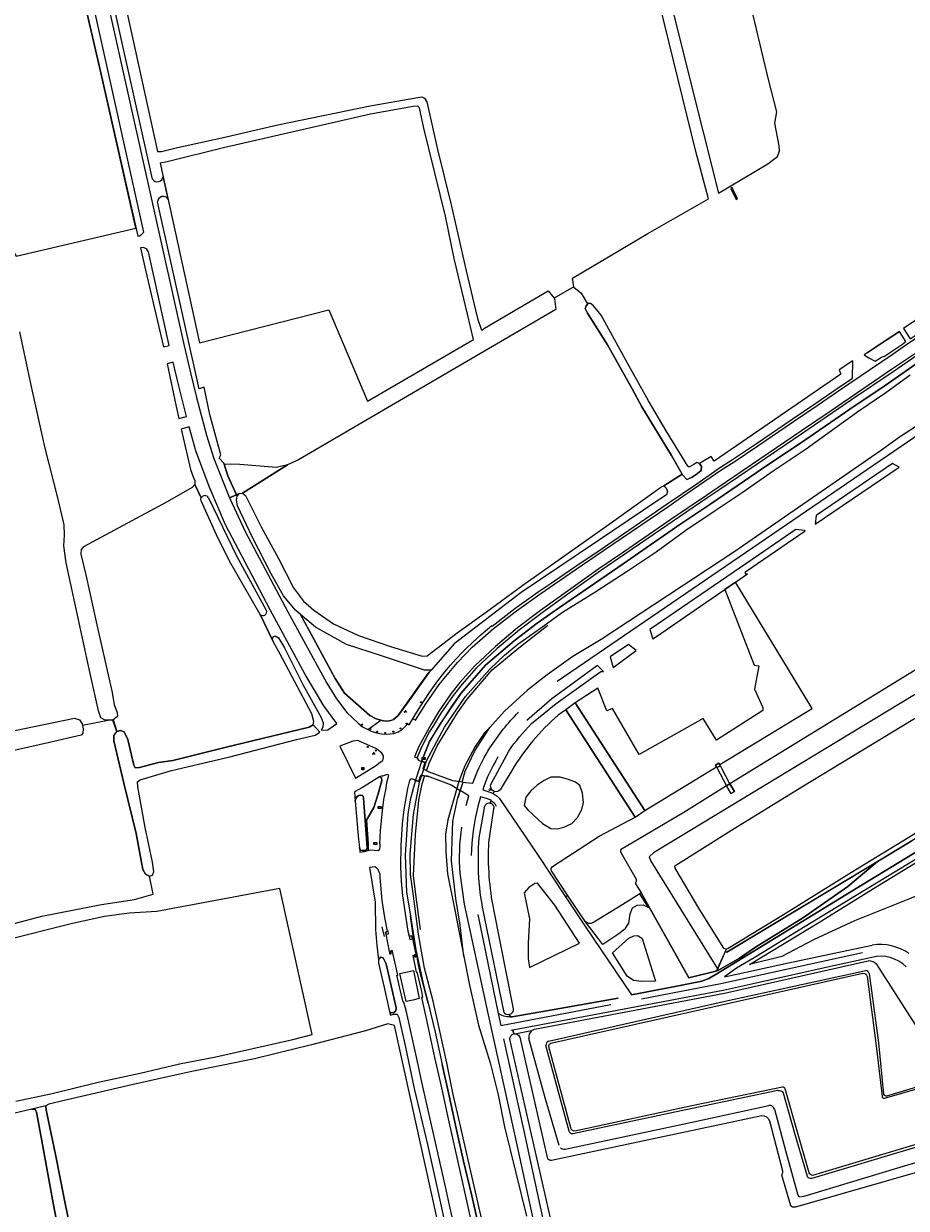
# Model space of a CAD drawing. Header units: metres. Extents: x 209813 to 223847, y 571801 to 587119.
# Tile 224 of 256: x 219837 to 220144, y 573452 to 573865. Entities that reach past the tile are written whole.
import ezdxf
from ezdxf.enums import TextEntityAlignment as Align

# ---------------------------------------------------------------- set-up
doc = ezdxf.new("R2010")
doc.units = ezdxf.units.M
for name, color, linetype, lineweight in [('B-RO-GK-BESCHOEIING_DAMWAND-G', 8, 'GK-BESCHOEIING', 0), ('B-RO-GR-BEPLANTING_CULTUUR_BOSPLANTSOEN-GV', 8, 'Continuous', 0), ('B-RO-GR-BOUWLAND-GV', 8, 'Continuous', 0), ('B-RO-GR-GRAS-GV', 8, 'Continuous', 0), ('B-RO-GW-TALUD_KRUIN-G', 8, 'Continuous', 0), ('B-RO-IE-MEUBILAIR_WEGMEUBILAIR-S', 8, 'Continuous', 0), ('B-RO-IE-TERREINAFSCHEIDING_KUNSTMATIG_HEKWERK_RASTER-G', 8, 'IE-TERREINAFSCHEIDING-KUNSTMATIG', 0), ('B-RO-KL-DATA_CAI-S', 8, 'Continuous', 0), ('B-RO-KW-KUNSTWERK_DEK-GV', 8, 'Continuous', 0), ('B-RO-KW-KUNSTWERK_STUW-GV', 8, 'Continuous', 0), ('B-RO-OG-TERREIN_CULTUURSCHEIDING-GV', 8, 'Continuous', 0), ('B-RO-OG-WATER_GREPPEL-GV', 8, 'Continuous', 0), ('B-RO-OG-WEG-GV', 8, 'Continuous', 0), ('B-RO-VH-VERHARDING_HALFVERHARDING-GV', 8, 'Continuous', 0), ('B-RO-VH-VERHARDING_OPEN-GV', 8, 'Continuous', 0), ('B-RO-VH-VERHARDING_TEGEL-GV', 8, 'Continuous', 0), ('B-RO-VW-BEWEGWIJZERING_DRAAGCONSTRUCTIE-S', 8, 'Continuous', 0), ('B-RO-VW-HALTEPAAL-S', 8, 'Continuous', 0), ('B-RO-VW-MARKERING-G', 8, 'Continuous', 0), ('B-RO-VW-VERKEERSTEKEN_BORD-S', 8, 'Continuous', 0)]:
    doc.layers.add(name, color=color, linetype=linetype, lineweight=lineweight)
doc.styles.add('NLCS-ISO', font='txt')
doc.styles.add('NLCS-ISO-ANNOTATIVE-T18', font='txt', dxfattribs={"height": 1.8})
doc.linetypes.add('GK-BESCHOEIING', pattern='A,30,-5,[1,NLCS.shx,S=1,R=0,X=0,Y=0],-5', length=40)
doc.linetypes.add('IE-TERREINAFSCHEIDING-KUNSTMATIG', pattern='A,4,[82,NLCS.shx,S=0.75,R=90,X=0,Y=0],4,-2', length=10)

# ---------------------------------------------------------------- blocks, each defined once
blk = doc.blocks.new('SIE-WEG_VERKEERSBORD_WEGWIJZER-SO')
at = {"linetype": 'ByBlock', "lineweight": 18}
h = blk.add_hatch(color=0, dxfattribs=at)
h.dxf.hatch_style = 1
h.paths.add_polyline_path([(0.5, 1), (0, 2), (-0.5, 1)])
h = blk.add_hatch(color=0, dxfattribs=at)
h.dxf.hatch_style = 1
h.paths.add_polyline_path([(-1.4, -0.2), (-2, -1.2), (-0.9, -1.1)])
h = blk.add_hatch(color=0, dxfattribs=at)
h.dxf.hatch_style = 1
h.paths.add_polyline_path([(1.4, -0.2), (2, -1.2), (0.9, -1.1)])
at = {"color": 0, "linetype": 'ByBlock', "lineweight": 18}
for points in [[(-1.1, -0.7), (0, 0)], [(0, 1), (0, 0)], [(1.1, -0.7), (0, 0)]]:
    blk.add_lwpolyline(points, dxfattribs=at)
for points in [[(0.5, 1), (0, 2), (-0.5, 1)], [(-1.4, -0.2), (-2, -1.2), (-0.9, -1.1)], [(1.4, -0.2), (2, -1.2), (0.9, -1.1)]]:
    blk.add_lwpolyline(points, close=True, dxfattribs=at)
blk = doc.blocks.new('SIE-WEG_VERKEERSBORD_STRAATNAAM-SO')
at = {"color": 0, "linetype": 'ByBlock', "lineweight": 18}
blk.add_lwpolyline([(-3.2, -1.2), (3.2, -1.2), (3.2, 1.2), (-3.2, 1.2)], close=True, dxfattribs=at)
at = {"color": 0, "linetype": 'ByBlock', "lineweight": 18, "style": 'NLCS-ISO'}
blk.add_text('straat', height=1.5, dxfattribs=at).set_placement((0, 0.2), align=Align.MIDDLE_CENTER)
blk = doc.blocks.new('SKL-DATA_SIGNAAL_CAIKAST-SO')
at = {"color": 0, "linetype": 'ByBlock', "lineweight": 18}
for points in [[(-2, 2), (2, 2), (2, 1.68), (-2, 1.68)], [(-2, 1.52), (2, 1.52), (2, -2), (-2, -2)]]:
    blk.add_lwpolyline(points, close=True, dxfattribs=at)
at = {"color": 0, "linetype": 'ByBlock', "lineweight": 18, "style": 'NLCS-ISO'}
blk.add_text('cai', height=1.5, dxfattribs=at).set_placement((0, 0), align=Align.MIDDLE_CENTER)
blk = doc.blocks.new('SAL-VERWIJZING_SYMBOOL-SO')
at = {"color": 0, "linetype": 'ByBlock', "lineweight": -2}
blk.add_circle((0, 0), 0.9, dxfattribs=at)
at = {"color": 0, "linetype": 'ByBlock', "lineweight": -2, "style": 'NLCS-ISO-ANNOTATIVE-T18'}
blk.add_attdef('SYMBOOL', (2.5, -2.5), '', height=1.8, dxfattribs=at)
blk = doc.blocks.new('SVW-HALTEPAAL-SO')
for p, q in [((-1.3, 1.1), (1.3, 1.1)), ((-1.3, -1.1), (1.3, -1.1))]:
    blk.add_line(p, q)
blk.add_lwpolyline([(-1.1, -1.8), (1.1, -1.8, 0.414214), (1.3, -1.6), (1.3, 1.6, 0.414214), (1.1, 1.8), (-1.1, 1.8, 0.414214), (-1.3, 1.6), (-1.3, -1.6, 0.414214)], format="xyb", close=True)
at = {"lineweight": 18, "style": 'NLCS-ISO'}
blk.add_text('h', height=1.8, dxfattribs=at).set_placement((0, 0), align=Align.MIDDLE_CENTER)

msp = doc.modelspace()

# ---------------------------------------------------------------- linework, layer by layer
at = {"layer": 'B-RO-GK-BESCHOEIING_DAMWAND-G', "flags": 128}
for points in [[(219977.318, 573604.793), (219978.199, 573607.477), (219980.988, 573613.45), (219988.157, 573624.961), (219991.427, 573629.704), (220000.158, 573639.936), (220009.426, 573647.674), (220019.565, 573655.516)], [(219975.215, 573549.51), (219973.534, 573562.589), (219972.818, 573568.3), (219973.446, 573582.613), (219974.684, 573594.512), (219975.829, 573600.256), (219976.769, 573603.12)]]:
    msp.add_lwpolyline(points, dxfattribs=at)
at = {"layer": 'B-RO-GR-BEPLANTING_CULTUUR_BOSPLANTSOEN-GV', "flags": 128}
for points in [[(219933.379, 573659.294), (219945.516, 573637.006), (219948.776, 573631.828), (219957.55, 573624.036), (219959.817, 573622.878), (219961.002, 573622.505), (219962.331, 573622.243), (219963.347, 573622.125), (219964.428, 573622.246), (219965.225, 573622.437), (219965.806, 573622.709), (219966.476, 573623.201), (219967.424, 573624.094), (219975.37, 573635.223), (219978.232, 573639.212), (219978.898, 573639.858), (219976.622, 573639.803), (219961.585, 573644.831), (219949.394, 573648.825), (219938.706, 573654.798)], [(220053.29, 573590.912), (220029.102, 573628.521), (220025.787, 573626.07), (220049.995, 573588.612)], [(219957.016, 573577.037), (219957.044, 573579.525), (219956.359, 573587.624), (219958.925, 573591.964), (219960.516, 573596.722), (219961.778, 573601.399), (219961.653, 573602.298), (219960.885, 573602.677), (219955.001, 573599.008), (219952.244, 573597.497), (219952.434, 573594.255), (219952.63, 573595.04), (219953.19, 573595.796), (219953.751, 573596.161), (219954.423, 573596.357), (219955.039, 573596.161), (219955.235, 573595.908), (219955.404, 573595.292), (219956.692, 573578.09), (219956.524, 573577.53), (219956.272, 573577.306), (219955.852, 573577.053), (219955.095, 573576.997), (219954.479, 573577.165), (219954.115, 573577.53), (219953.919, 573578.034), (219954.082, 573576.512), (219955.738, 573576.676)]]:
    msp.add_lwpolyline(points, close=True, dxfattribs=at)
at = {"layer": 'B-RO-GR-BOUWLAND-GV', "flags": 128}
for points in [[(219856.163, 573945.956), (219883.678, 573820.552), (219885.066, 573820.571), (219890.553, 573821.886), (219905.977, 573825.228), (219925.516, 573829.814), (219957.653, 573836.382), (219973.597, 573839.239), (219975.705, 573839.56), (219976.643, 573839.11), (219977.398, 573837.773), (219981.093, 573821.228), (219985.93, 573801.974), (219991.159, 573778.956), (219995.055, 573762.361), (219996.317, 573758.615), (219996.662, 573758.156), (219997.512, 573759.033), (220019.689, 573771.949), (220021.74, 573769.415)], [(220028.577, 573773.335), (220028.117, 573776.406), (220054.359, 573791.933), (220075.552, 573804.017), (220071.049, 573820.535), (220057.023, 573877.931)]]:
    msp.add_lwpolyline(points, dxfattribs=at)
msp.add_lwpolyline([(220033.503, 573767.448), (220031.245, 573771.219), (220031.078, 573771.124), (220028.613, 573773.092), (220028.577, 573773.335), (220021.74, 573769.415), (220021.938, 573769.17), (220022.313, 573765.517), (219932.681, 573713.13), (219928.877, 573711.346), (219913.184, 573701.545), (219914.24, 573700.677), (219919.749, 573689.775), (219925.76, 573678.723), (219931, 573668.557), (219934.456, 573663.844), (219938.059, 573660.704), (219944.963, 573655.964), (219953.589, 573651.946), (219964.776, 573648.066), (219975.777, 573644.739), (219977.551, 573644.792), (219988.046, 573652.844), (219998.259, 573660.142), (220010.828, 573669.436), (220041.792, 573691.265), (220058.882, 573703.596), (220059.952, 573704.1), (220066.366, 573708.075), (220062.578, 573714.632), (220052.255, 573731.55), (220048.947, 573737.87), (220040.317, 573753.184), (220033.402, 573764.234), (220032.613, 573765.806), (220032.879, 573766.777)], close=True, dxfattribs=at)
at = {"layer": 'B-RO-GR-GRAS-GV', "flags": 128}
for points in [[(219831.889, 573785.7), (219832.839, 573785.793), (219833.694, 573785.21), (219834.367, 573784.109), (219876.135, 573793.834), (219863.92, 573847.88), (219852.54, 573897.14)], [(220061.275, 573876.934), (220073.513, 573827.77), (220079.043, 573806.008), (220096.157, 573816.195), (220098.202, 573817.679), (220099.495, 573818.835), (220100.261, 573820.772), (220100.097, 573822.515), (220098.671, 573830.37), (220099.273, 573834.31), (220096.354, 573845.617), (220089.845, 573873.47)], [(219866.998, 573622.441), (219865.353, 573622.396), (219863.912, 573623.26), (219863.118, 573625.683), (219860.132, 573638.635), (219854.8, 573663.254), (219851.794, 573677.192), (219850.988, 573683.161), (219851.243, 573686.874), (219851.131, 573690.487), (219849.045, 573699.394), (219844.352, 573717.676), (219839.649, 573739.085), (219835.691, 573757.721)], [(219898.886, 573699.825), (219896.661, 573704.551), (219895.711, 573703.427), (219887.03, 573698.515), (219857.88, 573682.782), (219857.063, 573681.909), (219856.985, 573680.237), (219858.665, 573673.034), (219862.451, 573655.686), (219867.897, 573632.088), (219868.514, 573627.724), (219869.593, 573625.136), (219869.698, 573623.681), (219868.175, 573622.553), (219869.446, 573618.493), (219870.767, 573618.868), (219872.04, 573618.37), (219873.253, 573615.681), (219875.373, 573606.79), (219875.878, 573605.839), (219877.383, 573605.911), (219883.95, 573607.655), (219889.015, 573608.407), (219907.097, 573612.865), (219936.392, 573619.969), (219937.795, 573620.827), (219938.125, 573622.015), (219937.414, 573624.605), (219931.457, 573635.792), (219926.341, 573645.442), (219923.952, 573649.833), (219919.338, 573659.261)], [(219919.338, 573659.261), (219908.736, 573677.817), (219904.232, 573686.963), (219898.817, 573698.835)], [(220185.003, 573662.184), (220183.774, 573661.788), (220181.71, 573660.915), (220082.936, 573600.246), (220084.529, 573597.584), (220083.306, 573596.902), (220081.745, 573599.505), (220066.883, 573590.281), (220044.823, 573577.323), (220044.876, 573576.552), (220050.325, 573567.005)], [(219793.032, 573606.428), (219792.875, 573607.198), (219793.103, 573608.804), (219794.454, 573609.979), (219808.343, 573613.086), (219812.271, 573613.935), (219833.964, 573618.789), (219854.757, 573623.089), (219856.414, 573622.559), (219857.339, 573621.157), (219857.497, 573620.526)], [(219822.667, 573548.697), (219843.398, 573554.19), (219864.081, 573558.278), (219875.652, 573560.013), (219882.111, 573561.882), (219880.831, 573568.144), (219879.461, 573568.771), (219878.469, 573570.424), (219876.237, 573582.96), (219871.931, 573600.524), (219868.471, 573615.197), (219868.448, 573617.137), (219869.446, 573618.493), (219868.063, 573622.471), (219866.998, 573622.441), (219857.497, 573620.526), (219857.762, 573619.47), (219857.634, 573617.864), (219857.084, 573617.209), (219846.054, 573614.664), (219813.513, 573607.366)], [(220164.185, 573593.325), (220145.317, 573581.56), (220125.32, 573569.323), (220101.605, 573554.572), (220082.331, 573542.928), (220081.739, 573542.673), (220081.337, 573541.813), (220081.886, 573541.648), (220146.311, 573580.416)], [(220081.337, 573541.813), (220078.519, 573535.384), (220078.127, 573535.045), (220078.968, 573535.382), (220086.254, 573539.582), (220091.881, 573543.415), (220108.559, 573553.701), (220124.092, 573564.53), (220134.216, 573573.138), (220081.886, 573541.648)], [(220049.938, 573565.679), (220052.043, 573562.237), (220068.715, 573532.676), (220078.127, 573535.045)], [(219834.329, 573489.698), (219846.897, 573492.432), (219862.923, 573496.381), (219877.548, 573499.423), (219891.318, 573502.763), (219903.988, 573505.179), (219916.806, 573508.115), (219930.762, 573511.188), (219937.454, 573512.926), (219926.188, 573563.853), (219883.36, 573555.775), (219873.717, 573555.194), (219865.231, 573554.038), (219854.047, 573551.629), (219830.905, 573545.848)], [(220157.044, 573501.659), (220134.235, 573537.198)], [(220019.78, 573510.622), (220081.755, 573524.673), (220130.254, 573535.196)], [(220020.597, 573509.963), (220109.097, 573529.834), (220129.278, 573534.313)], [(220078.519, 573535.384), (220078.704, 573535.807)], [(220130.794, 573533.174), (220133.782, 573509.883), (220135.942, 573491.318)], [(220131.425, 573534.247), (220134.739, 573510.001), (220136.482, 573492.157)], [(220137.677, 573491.635), (220158.548, 573497.854), (220249.245, 573525.358)], [(220136.779, 573490.761), (220205.597, 573510.67), (220224.824, 573516.647), (220248.964, 573522.895)], [(219984.25, 573434.043), (219966.138, 573516.108), (219963.826, 573516.615), (219956.09, 573514.265), (219937.307, 573509.303), (219917.353, 573504.437), (219895.057, 573499.932), (219874.734, 573495.433), (219852.173, 573490.158), (219845.839, 573488.732), (219844.754, 573488.093), (219844.825, 573486.722), (219845.046, 573485.518), (219848.071, 573471.094), (219851.641, 573453.495), (219855.651, 573434.19)], [(220013.922, 573514.221), (220008.623, 573513.141)], [(220009.822, 573511.97), (220019.292, 573470.082)], [(220023.515, 573474.234), (220018.691, 573490.933), (220012.969, 573511.598)], [(220027.05, 573479.223), (220018.92, 573509.138)], [(220027.546, 573480.384), (220019.953, 573508.68)], [(220260.719, 573507.496), (220230.683, 573498.442), (220203.932, 573490.196), (220177.64, 573482.55), (220152.623, 573475.132), (220111.516, 573462.792)], [(220257.818, 573507.522), (220231.019, 573499.481), (220203.636, 573491.143), (220177.299, 573483.453), (220152.402, 573475.998), (220111.76, 573463.886)], [(220099.667, 573493.471), (220069.79, 573487.216), (220028.227, 573478.337)], [(220101.286, 573494.56), (220069.692, 573488.063), (220028.969, 573479.318)], [(220098.449, 573486.938), (220102.324, 573472.489), (220106.453, 573457.387), (220106.852, 573456.606), (220107.307, 573456.379), (220108.852, 573456.677), (220146.082, 573467.905), (220174.918, 573475.891), (220192.832, 573481.153), (220212.313, 573487.126), (220237.444, 573494.713)], [(220100.944, 573464.078), (220104.078, 573453.339), (220104.738, 573452.898), (220105.883, 573452.942), (220153.296, 573466.522), (220153.201, 573467.592), (220153.264, 573468.193), (220153.81, 573469.135), (220209.225, 573485.763), (220227.487, 573491.202), (220237.752, 573494.185), (220237.444, 573494.713)], [(220101.525, 573492.658), (220105.507, 573478.625), (220109.93, 573463.65)], [(220110.628, 573464.765), (220106.5, 573478.896), (220102.191, 573494.011)], [(219850.643, 573436.449), (219847.085, 573455.453), (219843.389, 573475.879), (219841.466, 573485.941), (219841.011, 573486.826), (219839.857, 573486.906), (219829.997, 573484.599), (219815.223, 573481.072), (219804.04, 573479.346), (219802.384, 573479.575), (219801.812, 573480.409), (219801.796, 573481.333)], [(220025.551, 573472.95), (220070.926, 573482.595), (220096.549, 573488.218)], [(220020.875, 573469.182), (220094.043, 573484.714)], [(220096.773, 573482.897), (220101.328, 573465.397)]]:
    msp.add_lwpolyline(points, dxfattribs=at)
for points in [[(219884.57, 573816.484), (219898.307, 573753.877), (219943.31, 573765.383), (219956.801, 573733.558), (219993.622, 573755.021), (219991.554, 573763.878), (219986.968, 573783.216), (219983.912, 573797.988), (219976.36, 573828.683), (219974.875, 573835.693), (219974.238, 573836.345), (219972.632, 573836.158), (219957.759, 573833.504), (219906.603, 573821.781), (219887.048, 573816.96)], [(220091.453, 573641.61), (220093.074, 573641.346), (220091.519, 573633.177), (220094.463, 573626.827), (220094.487, 573625.818), (220078.29, 573615.483), (220073.693, 573622.99), (220051.372, 573610.509), (220042.058, 573626.503), (220040.074, 573625.63), (220036.949, 573633.64), (220029.102, 573628.521), (220053.29, 573590.912), (220078.3, 573606.142), (220077.936, 573606.805), (220079.1, 573607.44), (220079.413, 573606.953), (220109.273, 573625.11), (220111.564, 573626.54), (220084.957, 573670.545), (220081.197, 573667.943)], [(220185.159, 573654.257), (220056.333, 573576.231), (220054.851, 573574.855), (220055.486, 573573.267), (220078.704, 573535.807), (220081.739, 573542.673), (220081.108, 573542.803), (220080.629, 573543.337), (220072.178, 573556.96), (220063.947, 573570.906), (220063.778, 573571.656), (220083.516, 573584.144), (220108.07, 573599.172), (220149.98, 573624.678), (220168.289, 573635.896), (220181.677, 573643.993), (220182.772, 573643.607), (220192.791, 573619.61), (220206.497, 573587.704), (220212.388, 573590.61)]]:
    msp.add_lwpolyline(points, close=True, dxfattribs=at)
at = {"layer": 'B-RO-GR-GRAS-GV'}
for points in [[(219898.817, 573698.835, -0.1825087), (219898.886, 573699.825)], [(220050.325, 573567.005, -0.2934585), (220049.938, 573565.679)], [(220134.235, 573537.198, 0.2142908), (220131.147, 573538.638)], [(220129.278, 573534.313, -0.361987), (220130.794, 573533.174)], [(220131.425, 573534.247, 0.345349), (220130.254, 573535.196)], [(220008.623, 573513.141, -0.2480966), (220009.822, 573511.97)], [(220013.922, 573514.221, 0.2486763), (220012.969, 573511.598)], [(220019.78, 573510.622, 0.3254195), (220018.92, 573509.138)], [(220019.953, 573508.68, -0.3299052), (220020.597, 573509.963)], [(220099.667, 573493.471, -0.2760101), (220101.525, 573492.658)], [(220102.191, 573494.011, 0.3894968), (220101.286, 573494.56)], [(220135.942, 573491.318, 0.4648275), (220136.779, 573490.761)], [(220136.482, 573492.157, 0.4137611), (220137.677, 573491.635)], [(220098.449, 573486.938, 0.3842619), (220096.549, 573488.218)], [(220094.043, 573484.714, -0.3243402), (220096.773, 573482.897)], [(220028.227, 573478.337, -0.3873199), (220027.05, 573479.223)], [(220028.969, 573479.318, -0.3974131), (220027.546, 573480.384)], [(220023.991, 573473.521, 0.2150295), (220025.551, 573472.95)], [(220019.292, 573470.082, 0.3578764), (220020.875, 573469.182)], [(220101.328, 573465.397, -0.2226024), (220100.944, 573464.078)], [(220111.516, 573462.792, -0.4163922), (220109.93, 573463.65)], [(220111.76, 573463.886, -0.3525487), (220110.628, 573464.765)]]:
    msp.add_lwpolyline(points, format="xyb", dxfattribs=at)
at = {"layer": 'B-RO-GW-TALUD_KRUIN-G', "flags": 128}
for points in [[(220151.783, 573749.307), (220144.301, 573744.131), (220135.581, 573737.98), (220126.639, 573732.066), (220117.998, 573726.177), (220107.226, 573718.725), (220096.19, 573711.379), (220085.809, 573704.311), (220075.94, 573697.545), (220065.864, 573690.878), (220055.361, 573683.475), (220045.814, 573676.925), (220033.98, 573668.71), (220023.606, 573661.71), (220015.862, 573656.172), (220007.798, 573650.117), (219997.909, 573641.586), (219989.238, 573631.769), (219981.736, 573620.738), (219978.355, 573614.973), (219975.623, 573608.027)], [(219973.519, 573601.492), (219971.665, 573594.729), (219970.826, 573589.686), (219969.931, 573575.367), (219970.392, 573562.537), (219971.748, 573554.289), (219973.545, 573542.47), (219976.285, 573530.075), (219977.945, 573523.891), (219980.348, 573513.716), (219982.766, 573502.502), (219985.157, 573491.566), (219987.775, 573479.702), (219990.201, 573468.855), (219993.117, 573456.709), (219995.628, 573445.425)]]:
    msp.add_lwpolyline(points, dxfattribs=at)
at = {"layer": 'B-RO-IE-TERREINAFSCHEIDING_KUNSTMATIG_HEKWERK_RASTER-G', "flags": 128}
for points in [[(220130.791, 573750.338), (220137.423, 573754.762), (220141.975, 573757.807)], [(219978.842, 573604.124), (219977.979, 573604.456), (219976.18, 573605.516), (219976.915, 573607.715), (219975.741, 573608.16)], [(219973.488, 573601.395), (219974.675, 573601.021), (219975.375, 573603.239), (219975.64, 573603.203)], [(219975.64, 573603.203), (219976.747, 573603.053)], [(219976.747, 573603.053), (219977.47, 573602.955), (219977.897, 573602.81)], [(219959.494, 573549.492), (219959.967, 573543.988)], [(219962.643, 573547.054), (219961.891, 573550.437)]]:
    msp.add_lwpolyline(points, dxfattribs=at)
at = {"layer": 'B-RO-KW-KUNSTWERK_DEK-GV', "flags": 128}
for points in [[(219987.205, 573601.229), (219986.472, 573601.327), (219977.984, 573604.387), (219976.165, 573605.495), (219976.893, 573607.717), (219975.601, 573608.035), (219973.429, 573601.522), (219974.608, 573601.134), (219975.363, 573603.279), (219977.544, 573603.032), (219985.933, 573599.857), (219989.014, 573597.903), (219990.086, 573600.843)], [(220080.259, 573605.411), (220079.659, 573606.569), (220078.418, 573605.926), (220081.745, 573599.505), (220082.936, 573600.246)]]:
    msp.add_lwpolyline(points, close=True, dxfattribs=at)
at = {"layer": 'B-RO-KW-KUNSTWERK_STUW-GV', "flags": 128}
msp.add_lwpolyline([(220084.126, 573807.112), (220083.704, 573807.98), (220083.321, 573807.64), (220085.158, 573803.855), (220085.601, 573804.07)], close=True, dxfattribs=at)
at = {"layer": 'B-RO-OG-TERREIN_CULTUURSCHEIDING-GV', "flags": 128}
for points in [[(219928.877, 573711.346), (219924.987, 573710.405), (219910.941, 573711.556), (219907.018, 573711.549), (219906.687, 573711.923), (219908.12, 573707.543), (219911.174, 573700.934), (219912.18, 573701.376), (219913.184, 573701.545)], [(220023.881, 573602.584), (220020.559, 573602.584), (220018.233, 573601.477), (220015.797, 573599.817), (220013.693, 573597.824), (220011.921, 573595.611), (220011.367, 573592.733), (220012.585, 573591.183), (220017.68, 573586.424), (220020.559, 573584.653), (220022.774, 573584.542), (220025.1, 573585.206), (220027.868, 573586.424), (220029.862, 573588.527), (220031.412, 573591.294), (220031.966, 573593.729), (220031.634, 573597.05), (220030.748, 573599.706), (220029.197, 573600.813), (220026.761, 573601.809)], [(220012.715, 573544.76), (220012.768, 573539.402), (220013.215, 573536.294), (220030.595, 573544.703), (220022.058, 573557.966), (220016.019, 573565.694), (220014.987, 573565.514), (220012.962, 573564.145), (220011.282, 573562.257), (220013.126, 573553.179)], [(220050.904, 573547.431), (220052.455, 573546.434), (220057.106, 573531.492), (220052.233, 573531.381), (220049.354, 573531.713), (220047.249, 573533.263), (220042.044, 573541.343), (220047.803, 573546.545), (220049.464, 573547.32)]]:
    msp.add_lwpolyline(points, close=True, dxfattribs=at)
at = {"layer": 'B-RO-OG-TERREIN_CULTUURSCHEIDING-GV'}
for points in [[(220023.192, 573624.151, 0.0803519), (220007.008, 573604.915)], [(220001.686, 573592.412, 0.1236415), (219999.777, 573594.458)], [(220000.567, 573596.906, -0.1145452), (220002.985, 573594.793)], [(220002.947, 573598.145, -0.3041867), (220000.903, 573597.629)], [(219999.536, 573593.579, -0.4270923), (220000.669, 573591.591)], [(219998.914, 573579.857, 0.0613046), (220000.639, 573556.449)], [(220020.806, 573569.909, -0.3029135), (220021.195, 573571.45)], [(220035.19, 573551.833, -0.2953531), (220032.633, 573552.19)], [(220144.4, 573536.522, 0.2605144), (220132.386, 573539.818)], [(220007.434, 573521.838, -0.397712), (220006.271, 573519.852)], [(220007.675, 573513.154, -0.1318322), (220008.623, 573513.141)], [(220013.922, 573514.221, -0.1003444), (220014.949, 573514.828)]]:
    msp.add_lwpolyline(points, format="xyb", dxfattribs=at)
at = {"layer": 'B-RO-OG-TERREIN_CULTUURSCHEIDING-GV', "flags": 128}
for points in [[(220021.195, 573571.45), (220037.468, 573581.99), (220049.995, 573588.612), (220025.787, 573626.07), (220023.192, 573624.151)], [(220007.008, 573604.915), (220002.947, 573598.145)], [(220000.903, 573597.629), (220000.567, 573596.906)], [(220002.985, 573594.793), (220015.919, 573575.666), (220025.681, 573560.914), (220026.43, 573561.483)], [(220000.669, 573591.591), (219998.914, 573579.857)], [(220159.538, 573584.379), (220158.13, 573587.017), (220163.678, 573590.126), (220165.184, 573586.578), (220165.559, 573586.842), (220163.802, 573590.596), (220157.628, 573587.122), (220146.311, 573580.416), (220134.216, 573573.138), (220124.092, 573564.53), (220108.559, 573553.701), (220091.881, 573543.415), (220086.254, 573539.582), (220078.968, 573535.382), (220078.127, 573535.045), (220068.715, 573532.676), (220052.043, 573562.237)], [(220025.681, 573560.914), (220032.4, 573550.76), (220048.665, 573526.814), (220064.481, 573529.732), (220073.183, 573531.48), (220075.624, 573532.467), (220077.862, 573533.755), (220129.021, 573565.078), (220159.364, 573583.589)], [(220162.869, 573583.235), (220123.157, 573559.03), (220109.162, 573550.578), (220091.468, 573539.649), (220085.279, 573536.076), (220081.132, 573533.034), (220103.384, 573537.913), (220132.566, 573544.112)], [(220162.856, 573567.676), (220156.026, 573564.502), (220145.55, 573560.148), (220126.304, 573552.487), (220112.094, 573545.91), (220101.058, 573540.126), (220089.785, 573537.367), (220113.995, 573551.953), (220132.927, 573563.846), (220149.64, 573574.019), (220162.414, 573581.9)], [(220026.43, 573561.483), (220020.806, 573569.909)], [(220046.501, 573549.742), (220044.286, 573547.971), (220038.749, 573544.318), (220032.633, 573552.19), (220026.43, 573561.483)], [(220051.557, 573561.928), (220045.688, 573558.202), (220035.19, 573551.833)], [(220046.501, 573549.742), (220047.719, 573551.734), (220048.273, 573554.944), (220049.048, 573557.047), (220050.71, 573558.044), (220052.814, 573558.154), (220054.586, 573557.158), (220051.557, 573561.928)], [(220052.043, 573562.237), (220051.557, 573561.928)], [(220000.639, 573556.449), (220007.434, 573521.838)], [(220132.386, 573539.818), (220116.937, 573536.45), (220093.188, 573531.087), (220080.606, 573528.289), (220007.412, 573514.411), (220007.675, 573513.154)], [(220014.949, 573514.828), (220081.098, 573527.319), (220131.147, 573538.638)], [(220006.271, 573519.852), (220006.433, 573519.082), (220007.179, 573519.134), (220021.743, 573521.629), (220044.009, 573525.629)]]:
    msp.add_lwpolyline(points, dxfattribs=at)
at = {"layer": 'B-RO-OG-WATER_GREPPEL-GV', "flags": 128}
for points in [[(220060.788, 573723.19), (220054.611, 573733.713), (220047.324, 573746.821), (220038.123, 573763.49), (220035.49, 573766.765), (220034.467, 573767.567), (220033.597, 573767.548), (220032.879, 573766.777), (220032.613, 573765.806), (220033.402, 573764.234), (220040.317, 573753.184), (220048.947, 573737.87), (220052.255, 573731.55), (220062.578, 573714.632), (220066.489, 573707.861), (220067.914, 573706.257), (220068.599, 573706.452), (220069.784, 573707.097), (220071.645, 573708.325), (220072.946, 573709.445), (220073.128, 573710.801), (220072.386, 573711.806), (220071.452, 573712.137), (220070.449, 573711.449), (220068.827, 573710.542), (220068.358, 573710.943)], [(219940.212, 573618.209), (219937.795, 573620.827), (219936.392, 573619.969), (219907.097, 573612.865), (219889.015, 573608.407), (219883.95, 573607.655), (219877.383, 573605.911), (219875.878, 573605.839), (219875.373, 573606.79), (219873.253, 573615.681), (219872.04, 573618.37), (219870.767, 573618.868), (219869.33, 573618.461), (219868.448, 573617.137), (219868.471, 573615.197), (219871.931, 573600.524), (219876.237, 573582.96), (219878.469, 573570.424), (219879.461, 573568.771), (219880.831, 573568.144), (219881.921, 573568.495), (219882.402, 573569.6), (219881.856, 573573.027), (219879.291, 573585.011), (219876.769, 573599.269), (219876.713, 573600.958), (219877.614, 573601.63), (219888.474, 573604.927), (219908.763, 573609.676), (219931.991, 573615.74), (219938.526, 573617.233)], [(219956.692, 573578.09), (219955.404, 573595.292), (219955.235, 573595.908), (219955.039, 573596.161), (219954.423, 573596.357), (219953.751, 573596.161), (219953.19, 573595.796), (219952.63, 573595.04), (219952.434, 573594.255), (219953.61, 573580.92), (219953.919, 573578.034), (219954.115, 573577.53), (219954.479, 573577.165), (219955.095, 573576.997), (219955.852, 573577.053), (219956.272, 573577.306), (219956.524, 573577.53)], [(219964.451, 573520.998), (219964.703, 573520.58), (219965.144, 573520.447), (219965.931, 573520.603), (219966.68, 573521.218), (219966.742, 573522.207), (219963.284, 573537.598), (219962.276, 573539.688), (219961.288, 573539.837), (219960.604, 573538.932), (219960.622, 573537.811), (219962.512, 573529.329)], [(219844.754, 573488.093), (219839.857, 573486.906), (219841.011, 573486.826), (219841.466, 573485.941), (219843.389, 573475.879), (219847.085, 573455.453), (219850.643, 573436.449), (219853.948, 573417.928), (219857.516, 573401.064), (219859.074, 573395.015), (219860.557, 573391.825), (219861.716, 573390.173), (219862.805, 573389.592), (219864.613, 573389.213), (219865.31, 573390.854), (219865.002, 573392.793), (219864.122, 573396.068), (219855.651, 573434.19), (219851.641, 573453.495), (219848.071, 573471.094), (219845.046, 573485.518), (219844.825, 573486.722)]]:
    msp.add_lwpolyline(points, close=True, dxfattribs=at)
at = {"layer": 'B-RO-OG-WEG-GV', "flags": 128}
for points in [[(219881.888, 573810.913), (219852.07, 573945.012)], [(219850.208, 573944.63), (219870.623, 573852.85), (219892.945, 573752.825), (219895.091, 573743.418), (219897.234, 573734.804), (219900.685, 573721.66), (219903.269, 573713.597), (219908.697, 573699.845), (219911.174, 573700.934), (219908.12, 573707.543), (219906.687, 573711.923), (219905.164, 573713.644), (219905.714, 573714.897), (219901.901, 573728.89), (219899.868, 573738.378), (219898.127, 573737.885), (219883.645, 573803.014)], [(219852.54, 573897.14), (219863.92, 573847.88), (219876.768, 573791.032), (219877.32, 573791.16), (219877.9, 573791.46), (219878.921, 573792.418), (219861.383, 573871.43)], [(220022.844, 573636.071), (220301.994, 573826.834), (220300.819, 573828.609), (220300.512, 573829.317), (220287.168, 573821.157), (220263.322, 573804.642), (220239.53, 573788.105), (220216.675, 573773.095), (220193.643, 573755.974), (220172.223, 573740.519), (220142.077, 573721.066), (220135.79, 573716.44), (220084.37, 573681), (220038.19, 573650.56), (220028.316, 573644.572), (220019.308, 573638.179), (220012.439, 573632.926), (220004.501, 573625.582), (219999.392, 573619.914)], [(219887.316, 573803.968), (219885.583, 573811.865)], [(219956.893, 573619.228), (219958.076, 573618.623), (219959.869, 573618.06), (219961.622, 573617.714), (219963.336, 573617.515), (219965.888, 573617.826), (219967.54, 573618.359), (219968.989, 573619.299), (219970.786, 573621.113), (219971.233, 573620.84), (219972.975, 573623.71), (219975.076, 573627.115), (219978.358, 573632.122), (219981.272, 573636.187), (219983.73, 573639.329), (219985.696, 573641.597), (219987.664, 573643.822), (219989.705, 573646.023), (219991.147, 573647.409), (219993.31, 573649.489), (219996.231, 573652.175), (219998.532, 573654.1), (220000.042, 573655.395), (220000.132, 573655.217), (220008.087, 573661.279), (220016.209, 573667.114), (220020.353, 573669.925), (220028.577, 573675.614), (220038.437, 573682.271), (220061.167, 573697.751), (220071.504, 573704.778), (220079.683, 573710.534), (220083.931, 573713.178), (220092.185, 573718.825), (220104.597, 573727.248), (220112.874, 573732.859), (220120.285, 573737.985), (220125.636, 573741.616), (220125.74, 573747.569), (220121.072, 573744.423), (220121.615, 573742.917), (220077.507, 573712.655), (220076.4, 573714.321), (220072.99, 573712.184), (220072.386, 573711.806), (220073.128, 573710.801), (220072.946, 573709.445), (220071.645, 573708.325), (220069.784, 573707.097), (220068.599, 573706.452), (220067.914, 573706.257), (220066.489, 573707.861), (220066.366, 573708.075), (220059.952, 573704.1), (220060.656, 573703.499), (220061.211, 573702.228), (220060.878, 573700.955), (220057.836, 573698.958), (220037.259, 573684.998), (220010.246, 573666.942), (219986.982, 573649.06), (219978.898, 573639.858), (219978.232, 573639.212), (219971.908, 573630.087), (219967.424, 573624.094), (219966.476, 573623.201), (219965.806, 573622.709), (219965.225, 573622.437), (219964.428, 573622.246), (219963.347, 573622.125), (219962.331, 573622.243), (219961.398, 573622.427)], [(220148.103, 573749.407), (220139.818, 573743.802), (220125.332, 573733.979), (220118.743, 573729.45), (220108.408, 573722.419), (220079.455, 573702.753), (220075.308, 573699.96), (220062.92, 573691.502), (220058.78, 573688.698), (220046.417, 573680.204), (220037.913, 573674.405), (220025.683, 573665.713), (220017.587, 573659.844), (220009.614, 573653.805), (220001.928, 573647.435), (219994.664, 573640.569), (219989.679, 573634.979), (219986.591, 573631.046), (219982.345, 573624.858), (219979.696, 573620.615), (219978.405, 573618.478), (219975.624, 573613.06), (219974.04, 573609.473), (219974.027, 573609.178), (219974.481, 573608.466), (219975.623, 573608.027), (219978.355, 573614.973), (219985.752, 573626.766), (219989.238, 573631.769), (219997.909, 573641.586), (220007.798, 573650.117), (220015.862, 573656.172), (220023.606, 573661.71), (220033.98, 573668.71), (220045.814, 573676.925), (220055.361, 573683.475), (220065.864, 573690.878), (220075.94, 573697.545), (220085.809, 573704.311), (220096.19, 573711.379), (220107.226, 573718.725), (220117.998, 573726.177), (220126.639, 573732.066), (220135.581, 573737.98), (220144.301, 573744.131), (220151.783, 573749.307)], [(219976.355, 573605.379), (219977.293, 573608.231), (219983.578, 573619.978), (219990.947, 573630.721), (219999.352, 573640.213), (220004.499, 573645.099), (220009.12, 573648.869), (220017.062, 573654.517), (220024.712, 573660.021), (220035.945, 573667.07), (220047.499, 573674.517), (220057.347, 573681.052), (220067.661, 573688.58), (220077.465, 573695.254), (220087.242, 573701.714), (220098.041, 573709.236), (220109.548, 573716.936), (220119.618, 573724.306), (220127.855, 573730.209), (220137.255, 573736.578), (220145.734, 573742.768)], [(219919.338, 573659.261), (219923.952, 573649.833), (219923.631, 573650.768), (219923.879, 573651.505), (219924.564, 573651.775), (219925.77, 573651.143), (219927.839, 573647.688), (219934.253, 573634.831), (219940.63, 573623.328), (219941.371, 573621.558), (219941.243, 573619.952), (219940.641, 573618.933), (219942.97, 573619.117), (219946.106, 573621.33), (219941.535, 573627.438), (219935.006, 573638.335), (219922.918, 573660.895), (219914.142, 573677.501), (219907.331, 573690.502), (219901.654, 573703.825), (219897.02, 573716.246), (219894.635, 573724.654), (219891.886, 573723.777), (219895.1, 573709.777), (219896.067, 573707.208), (219896.623, 573705.872), (219896.661, 573704.551), (219898.886, 573699.825)], [(219901.407, 573699.9), (219911.197, 573679.632), (219921.508, 573660.782)], [(220039.002, 573639.36), (220036.885, 573641.489), (220035.207, 573640.338), (220020.926, 573629.893), (220012.26, 573622.301)], [(220013.889, 573621.253), (220022.512, 573628.195), (220037.97, 573639.366)], [(219989.238, 573631.769), (219981.736, 573620.738), (219978.355, 573614.973)], [(219999.847, 573600.273), (220005.929, 573611.629)], [(219997.102, 573445.975), (219991.814, 573469.271), (219989.28, 573480.559), (219986.653, 573492.096), (219984.372, 573503.051), (219981.814, 573514.737), (219979.609, 573524.522), (219976.593, 573536.076), (219974.475, 573547.897), (219972.643, 573562.113), (219971.771, 573568.717), (219971.649, 573575.717), (219972.786, 573589.628), (219974.865, 573600.847), (219976.355, 573605.379), (219976.165, 573605.495), (219976.893, 573607.717), (219975.601, 573608.035), (219973.519, 573601.492), (219971.665, 573594.729), (219970.826, 573589.686), (219969.931, 573575.367), (219970.392, 573562.537), (219971.748, 573554.289), (219973.545, 573542.47), (219976.285, 573530.075), (219977.945, 573523.891), (219980.348, 573513.716), (219982.766, 573502.502)], [(219975.623, 573608.027), (219976.848, 573607.671), (219976.165, 573605.495)], [(219989.766, 573600.886), (219993.433, 573600.454), (219994.584, 573603.493)], [(219973.519, 573601.492), (219972.137, 573601.946), (219971.676, 573601.808), (219971.422, 573601.455), (219970.72, 573598.676), (219969.403, 573591.292), (219968.814, 573586.297), (219968.318, 573578.812), (219968.276, 573571.291), (219968.515, 573566.297), (219968.967, 573561.285), (219970.852, 573548.927), (219971.218, 573547.157), (219972.232, 573547.343), (219973.656, 573540.371), (219973.376, 573540.262), (219972.746, 573540.488), (219972.506, 573540.426), (219973.685, 573534.707), (219973.952, 573534.78), (219975.535, 573527.944), (219975.942, 573525.879), (219975.621, 573525.801), (219976.944, 573519.546), (219980.146, 573504.883), (219982.484, 573494.375), (219984.654, 573484.613), (219990.115, 573460.217), (219993.355, 573445.571)], [(219996.874, 573598.209), (219999.75, 573597.275), (220000.567, 573596.906), (220000.903, 573597.629)], [(219991.115, 573592.667), (219992.033, 573596.111), (219989.014, 573597.903), (219988.23, 573595.38)], [(219996.078, 573595.716), (219995.197, 573592.402)], [(219998.531, 573595.059), (219996.078, 573595.716)], [(219999.536, 573593.579), (219999.777, 573594.458)], [(219995.651, 573581.407), (219997.625, 573592.433)], [(219988.567, 573438.882), (219985.316, 573453.526), (219984.254, 573458.411), (219979.873, 573477.926), (219977.614, 573487.667), (219975.486, 573497.438), (219974.655, 573501.28), (219970.295, 573520.799), (219969.429, 573524.257), (219969.182, 573524.19), (219968.063, 573529.062), (219967.036, 573533.595), (219967.284, 573533.645), (219967.244, 573534.135), (219965.384, 573542.294), (219965.22, 573542.111), (219964.373, 573541.903), (219963.209, 573547.841), (219963.064, 573548.537), (219963.722, 573548.903), (219962.793, 573553.664), (219961.871, 573559.645), (219961.119, 573567.602), (219961.179, 573568.809), (219960.876, 573569.455), (219960.52, 573570.401), (219959.869, 573570.977), (219959.309, 573571.291), (219957.464, 573571.075), (219959.488, 573559.092), (219959.494, 573549.492), (219959.967, 573543.988), (219960.604, 573538.932), (219961.288, 573539.837), (219962.276, 573539.688), (219963.284, 573537.598), (219966.742, 573522.207), (219966.68, 573521.218), (219965.931, 573520.603), (219965.144, 573520.447), (219964.703, 573520.58), (219964.451, 573520.998), (219964.749, 573519.717), (219965.773, 573519.977), (219967.087, 573519.974), (219967.732, 573518.885), (219970.024, 573508.49), (219973.015, 573494.183), (219977.628, 573474.647), (219981.395, 573457.951), (219984.791, 573442.424)], [(220026.976, 573391.193), (220008.088, 573478.234), (219998.923, 573519.797), (219990.531, 573558.365), (219989.087, 573569.101)], [(219977.945, 573523.891), (219974.903, 573535.483), (219972.675, 573547.451), (219971.748, 573554.289)], [(219995.162, 573554.75), (220002.223, 573520.314)], [(220004.357, 573520.609), (219997.468, 573553.943)], [(219990.29, 573540.08), (219992.19, 573530.68), (219995.467, 573516.202), (219999.53, 573503.02), (220002.29, 573491.88), (220004.507, 573480.728), (220012.163, 573449.63)], [(220006.433, 573519.082), (220006.271, 573519.852)], [(220007.412, 573514.411), (220006.723, 573514.28)], [(220007.675, 573513.154), (220007.412, 573514.411)], [(220004.172, 573511.411), (220011.304, 573478.846), (220024.59, 573417.348), (220028.153, 573418.234), (220027.857, 573419.59)], [(220027.011, 573420.403), (220015.653, 573470.5), (220006.35, 573511.28)], [(219995.628, 573445.425), (219993.117, 573456.709), (219990.201, 573468.855), (219987.775, 573479.702), (219985.157, 573491.566), (219982.766, 573502.502)]]:
    msp.add_lwpolyline(points, dxfattribs=at)
for points in [[(219885.703, 573752.447), (219887.738, 573752.969), (219880.454, 573785.559), (219879.8, 573786.58), (219879, 573786.96), (219877.96, 573787.08), (219877.679, 573786.997), (219879.437, 573779.219)], [(220145.747, 573755.278), (220151.328, 573759.023), (220160.321, 573765.136), (220164.528, 573768.058), (220165.807, 573769.38), (220164.379, 573771.641), (220163.851, 573772.68), (220143.413, 573758.832)], [(220141.975, 573757.807), (220137.423, 573754.762), (220130.791, 573750.338), (220129.691, 573749.742), (220131.361, 573748.62), (220133.568, 573747.538), (220135.744, 573748.922), (220136.792, 573749.278), (220143.043, 573753.422), (220143.672, 573753.888), (220143.871, 573754.109), (220144.25, 573754.367)], [(219887.021, 573746.571), (219890.099, 573731.74), (219891.038, 573727.555), (219893.711, 573728.199), (219890.546, 573740.747), (219889.09, 573747.085)], [(220139.648, 573711.857), (220113.042, 573693.676), (220112.63, 573690.679), (220141.905, 573710.573)], [(219908.697, 573699.845), (219914.282, 573687.921), (219929.017, 573660.209), (219942.588, 573635.289), (219945.979, 573629.903), (219949.603, 573625.075), (219953.498, 573621.41), (219955.053, 573620.168), (219956.893, 573619.228), (219961.398, 573622.427), (219961.002, 573622.505), (219959.817, 573622.878), (219957.55, 573624.036), (219948.776, 573631.828), (219945.516, 573637.006), (219933.379, 573659.294), (219931.7, 573660.71), (219927.507, 573665.74), (219923.192, 573673.38), (219916.743, 573686.071), (219911.535, 573697.074), (219911.147, 573699.082), (219911.384, 573700.479), (219912.18, 573701.376)], [(220084.957, 573670.545), (220089.055, 573673.383), (220088.598, 573673.332), (220088.336, 573673.836), (220088.497, 573674.279), (220109.223, 573688.363), (220109.082, 573688.493), (220105.926, 573688.814), (220092.921, 573679.927), (220055.124, 573654), (220056.139, 573650.767), (220057.379, 573651.636), (220070.564, 573660.587)], [(220047.603, 573648.841), (220041.261, 573644.491), (220042.269, 573640.82), (220050.271, 573646.655)], [(219988.611, 573601.041), (219984.78, 573587.764), (219983.965, 573582.682), (219984.016, 573576.719), (219984.628, 573568.953), (219987.261, 573555.622), (219990.29, 573540.08), (219988.99, 573551.06), (219987.57, 573560.34), (219985.99, 573573.38), (219986.47, 573587.3), (219988.23, 573595.38), (219990.086, 573600.843), (219989.766, 573600.886), (219990.83, 573604.7), (219994.13, 573611.74), (219999.392, 573619.914), (219997.53, 573618.075), (219994.293, 573613.278), (219990.609, 573606.474)], [(219953.449, 573615.313), (219951.711, 573615.066), (219947.112, 573613.371), (219952.579, 573602.239), (219959.571, 573606.543), (219961.167, 573607.767), (219962.099, 573608.377), (219962.344, 573609.413), (219962.362, 573610), (219961.723, 573610.947), (219959.86, 573612.45)], [(219961.575, 573602.877), (219960.885, 573602.677), (219961.653, 573602.298), (219961.778, 573601.399), (219960.516, 573596.722), (219958.925, 573591.964), (219956.359, 573587.624), (219957.044, 573579.525), (219957.016, 573577.037), (219957.914, 573577.29), (219960.425, 573576.989), (219960.925, 573577.37), (219961.075, 573577.773), (219961.139, 573578.176), (219961.172, 573579.301), (219961.012, 573579.322), (219961.303, 573583.898), (219961.83, 573589.862), (219962.05, 573591.85), (219962.478, 573594.81), (219963.208, 573598.743), (219963.541, 573600.715), (219964.183, 573603.298), (219963.639, 573603.476), (219962.013, 573602.899)]]:
    msp.add_lwpolyline(points, close=True, dxfattribs=at)
at = {"layer": 'B-RO-OG-WEG-GV'}
for points in [[(220037.97, 573639.366, -0.145344), (220039.002, 573639.36)], [(219999.406, 573612.778, -0.0522773), (220009.314, 573625.197)], [(220005.929, 573611.629, -0.038691), (220013.889, 573621.253)], [(219994.584, 573603.493, -0.0445879), (219999.406, 573612.778)], [(220002.193, 573609.686, 0.0518178), (219996.874, 573598.209)], [(220000.903, 573597.629, -0.4530395), (219999.847, 573600.273)], [(219999.777, 573594.458, 0.0588353), (219998.531, 573595.059)], [(219995.197, 573592.402, 0.0571542), (219992.883, 573575.256)], [(219997.625, 573592.433, -0.4124528), (219999.536, 573593.579)], [(219989.087, 573569.101, -0.0637206), (219989.67, 573585.124)], [(219997.468, 573553.943, -0.071988), (219995.651, 573581.407)], [(220006.271, 573519.852, -0.3445484), (220004.357, 573520.609)], [(220006.35, 573511.28, -0.3649437), (220007.675, 573513.154)]]:
    msp.add_lwpolyline(points, format="xyb", dxfattribs=at)
for centre, radius, start, end in [((219883.578, 573811.967), 1.992, 211.94205, 355.23383), ((219885.636, 573802.872), 2.006, 33.1221, 177.61692), ((219900.164, 573699.238), 1.408, 28.03466, 154.6986), ((219920.314, 573660.176), 1.337, 223.15037, 23.88172)]:
    msp.add_arc(centre, radius, start, end, dxfattribs=at)
at = {"layer": 'B-RO-VH-VERHARDING_HALFVERHARDING-GV', "flags": 128}
for points in [[(220159.364, 573583.589), (220129.021, 573565.078), (220077.862, 573533.755), (220075.624, 573532.467), (220073.183, 573531.48), (220064.481, 573529.732), (220048.665, 573526.814)], [(220052.139, 573525.39), (220079.774, 573530.677), (220129.146, 573541.523)], [(220044.009, 573525.629), (220021.743, 573521.629), (220007.179, 573519.134), (220006.433, 573519.082)], [(220002.223, 573520.314), (220003.153, 573516.066), (220041.478, 573523.393)]]:
    msp.add_lwpolyline(points, dxfattribs=at)
at = {"layer": 'B-RO-VH-VERHARDING_HALFVERHARDING-GV'}
for points in [[(220145.283, 573541.196, 0.1877704), (220132.566, 573544.112)], [(220006.433, 573519.082, -0.1535054), (220002.223, 573520.314)]]:
    msp.add_lwpolyline(points, format="xyb", dxfattribs=at)
at = {"layer": 'B-RO-VH-VERHARDING_OPEN-GV', "flags": 128}
for points in [[(219975.623, 573608.027), (219973.429, 573601.522), (219974.608, 573601.134), (219975.363, 573603.279), (219977.544, 573603.032), (219985.933, 573599.857), (219989.014, 573597.903), (219990.086, 573600.843), (219986.472, 573601.327), (219977.984, 573604.387), (219976.165, 573605.495), (219976.893, 573607.717)], [(220079.659, 573606.569), (220079.1, 573607.44), (220077.936, 573606.805), (220078.418, 573605.926)], [(220084.529, 573597.584), (220082.936, 573600.246), (220081.745, 573599.505), (220083.306, 573596.902)]]:
    msp.add_lwpolyline(points, close=True, dxfattribs=at)
at = {"layer": 'B-RO-VH-VERHARDING_TEGEL-GV', "flags": 128}
for points in [[(219964.119, 573548.036), (219963.925, 573549.016), (219963.064, 573548.537), (219963.209, 573547.841)], [(219972.418, 573546.29), (219972.232, 573547.343), (219971.218, 573547.157), (219971.454, 573546.06)]]:
    msp.add_lwpolyline(points, close=True, dxfattribs=at)
at = {"layer": 'B-RO-VW-MARKERING-G', "flags": 128}
for points in [[(219972.724, 573622.957), (219973.532, 573622.455), (219977.028, 573628.105), (219981.769, 573634.846), (219988.083, 573642.507), (219993.255, 573647.83), (220000.622, 573654.384), (220008.642, 573660.509), (220016.757, 573666.338), (220029.109, 573674.827), (220038.972, 573681.486), (220061.714, 573696.974), (220065.753, 573699.906), (220080.202, 573709.738), (220084.451, 573712.383), (220092.72, 573718.04), (220105.132, 573726.463), (220113.406, 573732.071), (220120.825, 573737.204), (220139.437, 573749.803), (220144.177, 573753.08), (220151.863, 573758.237)], [(220147.569, 573750.192), (220139.283, 573744.587), (220124.796, 573734.763), (220118.208, 573730.235), (220107.874, 573723.205), (220078.922, 573703.539), (220074.775, 573700.746), (220062.385, 573692.287), (220058.245, 573689.483), (220045.88, 573680.988), (220037.369, 573675.184), (220025.127, 573666.484), (220017.025, 573660.609), (220009.027, 573654.552), (220001.302, 573648.149), (219993.98, 573641.228), (219988.946, 573635.584), (219985.827, 573631.61), (219981.545, 573625.371), (219978.877, 573621.096), (219974.598, 573613.225), (219973.073, 573609.69), (219974.031, 573609.26)]]:
    msp.add_lwpolyline(points, dxfattribs=at)
msp.add_lwpolyline([(219972.548, 573524.923), (219970.234, 573524.383), (219967.987, 573534.155), (219972.772, 573535.255), (219974.81, 573525.451)], close=True, dxfattribs=at)

# ---------------------------------------------------------------- block references
at = {"layer": 'B-RO-IE-MEUBILAIR_WEGMEUBILAIR-S', "xscale": 0.2, "yscale": 0.2, "zscale": 0.2}
for p in [(219975.384, 573628.691), (219954.92, 573620.893), (219957.828, 573619.386), (219968.298, 573619.552), (219970.402, 573621.232), (219960.096, 573618.419), (219962.892, 573617.991), (219965.756, 573618.428), (219956.826, 573613.11), (219959.658, 573611.844)]:
    msp.add_blockref('SAL-VERWIJZING_SYMBOOL-SO', p, dxfattribs=at)
at = {"layer": 'B-RO-KL-DATA_CAI-S', "xscale": 0.2, "yscale": 0.2, "zscale": 0.2}
msp.add_blockref('SKL-DATA_SIGNAAL_CAIKAST-SO', (219955.136, 573605.517), dxfattribs=at)
at = {"layer": 'B-RO-VW-BEWEGWIJZERING_DRAAGCONSTRUCTIE-S', "xscale": 0.2, "yscale": 0.2, "zscale": 0.2}
for p in [(219969.971, 573625.46), (219958.923, 573610.86), (219976.366, 573609.052), (219999.445, 573598.243)]:
    msp.add_blockref('SIE-WEG_VERKEERSBORD_WEGWIJZER-SO', p, dxfattribs=at)
at = {"layer": 'B-RO-VW-HALTEPAAL-S', "xscale": 0.2, "yscale": 0.2, "zscale": 0.2}
for p in [(219964.737, 573541.441), (219973.378, 573540.314)]:
    msp.add_blockref('SVW-HALTEPAAL-SO', p, dxfattribs=at)
at = {"layer": 'B-RO-VW-VERKEERSTEKEN_BORD-S', "xscale": 0.2, "yscale": 0.2, "zscale": 0.2}
for p in [(219976.366, 573609.052), (219961.043, 573592.059), (219959.444, 573579.51)]:
    msp.add_blockref('SIE-WEG_VERKEERSBORD_STRAATNAAM-SO', p, dxfattribs=at)

doc.saveas('drawing.dxf')
